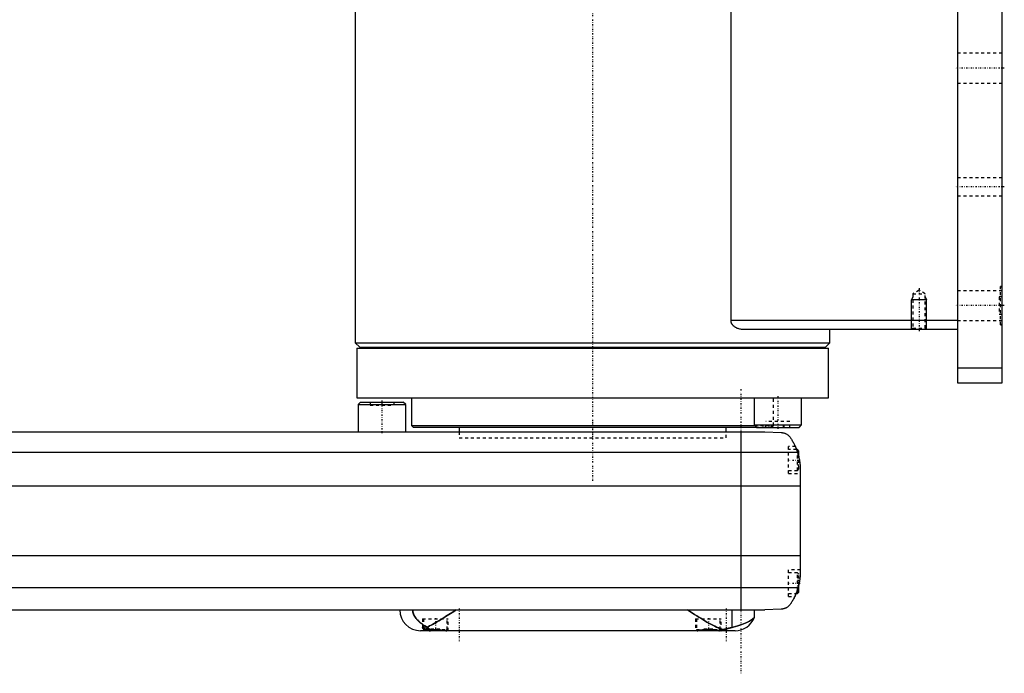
# Model space of a CAD drawing. Extents: x -602 to 139, y -146 to 645.
# Tile 5 of 7: x -193 to 139, y -81 to 139. Entities that reach past the tile are written whole.
import ezdxf

# ---------------------------------------------------------------- set-up
doc = ezdxf.new("R2010")
doc.units = 0
doc.linetypes.add('CENTER', pattern=[1.5, 0.45, -0.5, 0.05, -0.5])
doc.linetypes.add('DASHED', pattern=[2, 1, -1])
for name, color, linetype in [('AM_0', 7, 'CONTINUOUS'), ('AM_10', 7, 'CONTINUOUS'), ('AM_3', 7, 'DASHED'), ('AM_7', 7, 'CENTER')]:
    doc.layers.add(name, color=color, linetype=linetype)

msp = doc.modelspace()

# ---------------------------------------------------------------- linework, layer by layer
at = {"layer": 'AM_0', "color": 7, "linetype": 'CONTINUOUS'}
for p, q in [((123, 316.5), (123, 16.5)), ((138, 16.5), (138, 316.5)), ((46.64, 37.5), (46.64, 291.5)), ((-80, 176), (-80, 30)), ((123, 37.5), (46.64, 37.5)), ((123, 34.5), (50.56, 34.5)), ((80, 30), (80, 34.5)), ((-80, 30), (-78.5, 28.5)), ((-80, 30), (80, 30)), ((78.5, 28.5), (80, 30)), ((-79.5, 28.2), (-79.5, 11.5)), ((-79.5, 28.2), (79.5, 28.2)), ((-78.5, 28.5), (78.5, 28.5)), ((-75, 28.5), (-75, 28.2)), ((75, 28.2), (75, 28.5)), ((79.5, 11.5), (79.5, 28.2)), ((123, 21.5), (138, 21.5)), ((123, 16.5), (138, 16.5)), ((-79.5, 11.5), (79.5, 11.5)), ((-78.2, 10), (-79, 9.2)), ((-78.2, 10), (-63.8, 10)), ((-63, 9.2), (-63.8, 10)), ((-61, 11.5), (-61, 2.08)), ((54.4, 11.5), (54.4, 2.3)), ((70.4, 2.3), (70.4, 11.5)), ((-79, 9.2), (-79, 0)), ((-79, 9.2), (-63, 9.2)), ((-63, 0), (-63, 9.2)), ((-348, 0), (58, 0)), ((-61, 2.08), (-60.5, 1.58)), ((-61, 2.08), (54.62, 2.08)), ((-60.5, 1.58), (55.12, 1.58)), ((-45, 1.58), (-45, 0)), ((45, 0), (45, 1.58)), ((54.4, 2.3), (55.2, 1.5)), ((54.4, 2.3), (70.4, 2.3)), ((55.2, 1.5), (69.6, 1.5)), ((58, 0), (63.58, -0.25)), ((69.6, 1.5), (70.4, 2.3)), ((50, 0), (50, -60)), ((69, -6), (68.72, -6)), ((69.5, -6.5), (69, -6)), ((69, -6.79), (69, -6)), ((69.5, -8.59), (69.5, -6.5)), ((-359.01, -6.81), (69.01, -6.81)), ((70, -13.03), (70, -46.97)), ((-360, -18.16), (70, -18.16)), ((-360, -41.62), (70, -41.62)), ((-359.24, -52.43), (69.24, -52.43)), ((69.5, -54), (69.5, -51.41)), ((68.53, -54.5), (69, -54.5)), ((69, -54.5), (69, -53.21)), ((69, -54.5), (69.5, -54)), ((-351.5, -60), (58, -60)), ((46.98, -65.9), (46.98, -60)), ((54.53, -62.51), (54.53, -60)), ((63.58, -59.75), (58, -60)), ((-57, -65.89), (-57, -66.6)), ((48, -67), (-58, -67)), ((-57, -66.6), (-56.6, -67)), ((-57, -66.6), (-54.71, -66.6)), ((-49.4, -67), (-49.39, -66.99)), ((35.39, -66.99), (35.4, -67)), ((42.6, -67), (42.61, -66.99))]:
    msp.add_line(p, q, dxfattribs=at)
for points in [[(50.56, 34.5, 0), (50.43, 34.5, 0), (50.16, 34.52, 0), (49.88, 34.55, 0), (49.74, 34.57, 0), (49.61, 34.6, 0), (49.33, 34.67, 0), (49.05, 34.75, 0), (48.77, 34.85, 0), (48.51, 34.97, 0), (48.25, 35.11, 0), (48.12, 35.19, 0), (47.99, 35.27, 0), (47.85, 35.37, 0), (47.81, 35.4, 0), (47.77, 35.43, 0), (47.76, 35.44, 0), (47.74, 35.46, 0), (47.7, 35.49, 0), (47.66, 35.52, 0), (47.62, 35.55, 0), (47.59, 35.58, 0), (47.55, 35.62, 0), (47.53, 35.63, 0), (47.51, 35.65, 0), (47.48, 35.69, 0), (47.44, 35.72, 0), (47.4, 35.76, 0), (47.37, 35.8, 0), (47.33, 35.83, 0), (47.32, 35.85, 0), (47.3, 35.87, 0), (47.26, 35.91, 0), (47.23, 35.95, 0), (47.2, 36, 0), (47.16, 36.04, 0), (47.13, 36.08, 0), (47.11, 36.1, 0), (47.1, 36.12, 0), (47.07, 36.17, 0), (47.04, 36.22, 0), (47.01, 36.26, 0), (46.98, 36.31, 0), (46.95, 36.36, 0), (46.94, 36.38, 0), (46.92, 36.4, 0), (46.9, 36.45, 0), (46.87, 36.5, 0), (46.86, 36.53, 0), (46.85, 36.55, 0), (46.83, 36.6, 0), (46.81, 36.65, 0), (46.8, 36.68, 0), (46.79, 36.71, 0), (46.77, 36.76, 0), (46.75, 36.81, 0), (46.73, 36.87, 0), (46.72, 36.92, 0), (46.7, 36.97, 0), (46.7, 37, 0), (46.69, 37.03, 0), (46.68, 37.08, 0), (46.67, 37.14, 0), (46.66, 37.19, 0), (46.65, 37.25, 0), (46.65, 37.3, 0), (46.64, 37.33, 0), (46.64, 37.36, 0), (46.64, 37.42, 0), (46.64, 37.47, 0), (46.64, 37.5, 0)], [(63.58, -0.25, 0), (63.6, -0.25, 0), (63.63, -0.26, 0), (63.66, -0.26, 0), (63.67, -0.26, 0), (63.69, -0.26, 0), (63.72, -0.26, 0), (63.75, -0.27, 0), (63.77, -0.27, 0), (63.8, -0.27, 0), (63.83, -0.27, 0), (63.85, -0.28, 0), (63.86, -0.28, 0), (63.89, -0.28, 0), (63.92, -0.28, 0), (63.95, -0.29, 0), (63.98, -0.29, 0), (64.01, -0.3, 0), (64.02, -0.3, 0), (64.04, -0.3, 0), (64.06, -0.31, 0), (64.09, -0.31, 0), (64.11, -0.31, 0), (64.12, -0.32, 0), (64.15, -0.32, 0), (64.17, -0.33, 0), (64.19, -0.33, 0), (64.2, -0.33, 0), (64.23, -0.34, 0), (64.26, -0.34, 0), (64.28, -0.35, 0), (64.31, -0.35, 0), (64.34, -0.36, 0), (64.35, -0.36, 0), (64.36, -0.37, 0), (64.39, -0.37, 0), (64.41, -0.38, 0), (64.5, -0.4, 0), (64.65, -0.45, 0), (64.81, -0.51, 0), (64.96, -0.57, 0), (65.04, -0.6, 0), (65.12, -0.64, 0), (65.27, -0.72, 0), (65.43, -0.81, 0), (65.6, -0.91, 0), (65.76, -1.02, 0), (65.92, -1.15, 0), (66, -1.21, 0), (66.08, -1.29, 0), (66.24, -1.44, 0), (66.4, -1.6, 0), (66.48, -1.69, 0)], [(66.48, -1.69, 0), (66.55, -1.8, 0), (66.7, -2.02, 0), (66.85, -2.25, 0), (66.92, -2.37, 0), (67, -2.49, 0), (67.15, -2.74, 0), (67.3, -3, 0), (67.46, -3.27, 0), (67.61, -3.55, 0), (67.76, -3.83, 0), (67.83, -3.98, 0), (67.91, -4.12, 0), (68.05, -4.42, 0), (68.19, -4.72, 0), (68.33, -5.03, 0), (68.46, -5.34, 0), (68.59, -5.66, 0), (68.66, -5.83, 0), (68.72, -5.99, 0), (68.84, -6.32, 0), (68.95, -6.65, 0), (69.01, -6.81, 0)], [(68.32, -5, 0), (68.32, -5, 0), (68.32, -5.01, 0), (68.32, -5.02, 0), (68.33, -5.03, 0), (68.33, -5.04, 0), (68.34, -5.06, 0), (68.36, -5.09, 0), (68.37, -5.13, 0), (68.39, -5.18, 0), (68.42, -5.23, 0), (68.43, -5.26, 0), (68.44, -5.29, 0), (68.47, -5.35, 0), (68.49, -5.42, 0), (68.53, -5.49, 0), (68.56, -5.58, 0), (68.59, -5.66, 0), (68.61, -5.71, 0), (68.63, -5.75, 0), (68.66, -5.85, 0), (68.7, -5.95, 0), (68.72, -6, 0)], [(69.01, -6.81, 0), (69.06, -6.99, 0), (69.17, -7.33, 0), (69.27, -7.68, 0), (69.32, -7.85, 0), (69.36, -8.03, 0), (69.45, -8.37, 0), (69.53, -8.72, 0), (69.6, -9.07, 0), (69.67, -9.42, 0), (69.73, -9.77, 0), (69.76, -9.94, 0), (69.79, -10.12, 0), (69.83, -10.46, 0), (69.88, -10.81, 0), (69.91, -11.15, 0), (69.94, -11.5, 0), (69.96, -11.84, 0), (69.97, -12.01, 0), (69.98, -12.18, 0), (69.99, -12.52, 0), (70, -12.86, 0), (70, -13.03, 0)], [(69.5, -8.59, 0), (69.53, -8.72, 0), (69.59, -8.99, 0), (69.64, -9.26, 0), (69.67, -9.4, 0), (69.69, -9.53, 0), (69.74, -9.8, 0), (69.78, -10.07, 0), (69.82, -10.34, 0), (69.85, -10.62, 0), (69.88, -10.89, 0), (69.9, -11.02, 0), (69.91, -11.15, 0), (69.93, -11.42, 0), (69.95, -11.67, 0), (69.97, -11.91, 0), (69.98, -12.14, 0), (69.99, -12.36, 0), (69.99, -12.47, 0), (69.99, -12.57, 0), (70, -12.76, 0), (70, -12.94, 0), (70, -13.03, 0)], [(69.5, -8.59, 0), (69.53, -8.72, 0), (69.59, -8.99, 0), (69.64, -9.26, 0), (69.67, -9.4, 0), (69.69, -9.53, 0), (69.74, -9.8, 0), (69.78, -10.07, 0), (69.82, -10.34, 0), (69.85, -10.62, 0), (69.88, -10.89, 0), (69.9, -11.02, 0), (69.91, -11.15, 0), (69.93, -11.42, 0), (69.95, -11.67, 0), (69.97, -11.91, 0), (69.98, -12.14, 0), (69.99, -12.36, 0), (69.99, -12.47, 0), (69.99, -12.57, 0), (70, -12.76, 0), (70, -12.94, 0), (70, -13.03, 0)], [(70, -46.97, 0), (70, -47.12, 0), (69.99, -47.42, 0), (69.99, -47.73, 0), (69.98, -47.88, 0), (69.97, -48.03, 0), (69.95, -48.33, 0), (69.93, -48.63, 0), (69.9, -48.92, 0), (69.87, -49.22, 0), (69.84, -49.52, 0), (69.82, -49.68, 0), (69.79, -49.83, 0), (69.75, -50.13, 0), (69.7, -50.44, 0), (69.64, -50.74, 0), (69.58, -51.05, 0), (69.51, -51.35, 0), (69.48, -51.51, 0), (69.44, -51.66, 0), (69.37, -51.97, 0), (69.28, -52.27, 0), (69.24, -52.43, 0)], [(70, -46.97, 0), (70, -47.04, 0), (70, -47.19, 0), (70, -47.37, 0), (69.99, -47.46, 0), (69.99, -47.55, 0), (69.98, -47.75, 0), (69.98, -47.96, 0), (69.96, -48.18, 0), (69.95, -48.43, 0), (69.93, -48.68, 0), (69.91, -48.81, 0), (69.9, -48.95, 0), (69.87, -49.23, 0), (69.84, -49.51, 0), (69.8, -49.81, 0), (69.75, -50.1, 0), (69.7, -50.4, 0), (69.68, -50.54, 0), (69.65, -50.69, 0), (69.59, -50.98, 0), (69.53, -51.27, 0), (69.5, -51.41, 0)], [(69.24, -52.43, 0), (69.18, -52.62, 0), (69.06, -53.02, 0), (68.94, -53.4, 0), (68.87, -53.6, 0), (68.8, -53.78, 0), (68.66, -54.16, 0), (68.52, -54.53, 0), (68.37, -54.89, 0), (68.21, -55.24, 0), (68.05, -55.58, 0), (67.97, -55.75, 0), (67.89, -55.91, 0), (67.72, -56.24, 0), (67.56, -56.55, 0), (67.39, -56.85, 0), (67.22, -57.14, 0), (67.05, -57.42, 0), (66.97, -57.56, 0), (66.88, -57.69, 0), (66.72, -57.95, 0), (66.55, -58.19, 0), (66.48, -58.31, 0)], [(68.53, -54.5, 0), (68.51, -54.55, 0), (68.47, -54.65, 0), (68.43, -54.75, 0), (68.41, -54.79, 0), (68.39, -54.84, 0), (68.35, -54.92, 0), (68.31, -55, 0), (68.28, -55.08, 0), (68.25, -55.15, 0), (68.22, -55.21, 0), (68.21, -55.24, 0), (68.2, -55.27, 0), (68.17, -55.32, 0), (68.15, -55.37, 0), (68.13, -55.4, 0), (68.12, -55.44, 0), (68.11, -55.46, 0), (68.1, -55.47, 0), (68.1, -55.48, 0), (68.09, -55.49, 0), (68.09, -55.5, 0), (68.09, -55.5, 0)], [(66.48, -58.31, 0), (66.4, -58.39, 0), (66.26, -58.55, 0), (66.11, -58.69, 0), (66.03, -58.76, 0), (65.95, -58.83, 0), (65.8, -58.95, 0), (65.65, -59.06, 0), (65.49, -59.16, 0), (65.34, -59.25, 0), (65.19, -59.33, 0), (65.11, -59.37, 0), (65.03, -59.4, 0), (64.88, -59.46, 0), (64.74, -59.52, 0), (64.58, -59.57, 0), (64.49, -59.6, 0), (64.46, -59.61, 0), (64.43, -59.61, 0), (64.42, -59.62, 0), (64.41, -59.62, 0), (64.38, -59.63, 0), (64.35, -59.64, 0), (64.32, -59.64, 0), (64.29, -59.65, 0), (64.26, -59.66, 0), (64.25, -59.66, 0), (64.24, -59.66, 0), (64.21, -59.67, 0), (64.18, -59.67, 0), (64.16, -59.68, 0), (64.15, -59.68, 0), (64.12, -59.69, 0), (64.08, -59.69, 0), (64.07, -59.69, 0), (64.05, -59.7, 0), (64.02, -59.7, 0), (63.99, -59.71, 0), (63.96, -59.71, 0), (63.93, -59.71, 0), (63.9, -59.72, 0), (63.88, -59.72, 0), (63.86, -59.72, 0), (63.83, -59.73, 0), (63.8, -59.73, 0), (63.76, -59.73, 0), (63.73, -59.74, 0), (63.7, -59.74, 0), (63.68, -59.74, 0), (63.66, -59.74, 0), (63.63, -59.74, 0), (63.6, -59.75, 0), (63.58, -59.75, 0)], [(-60.65, -60, 0), (-60.65, -60.04, 0), (-60.65, -60.11, 0), (-60.65, -60.19, 0), (-60.64, -60.22, 0), (-60.64, -60.26, 0), (-60.64, -60.34, 0), (-60.63, -60.41, 0), (-60.62, -60.48, 0), (-60.61, -60.55, 0), (-60.59, -60.63, 0), (-60.59, -60.66, 0), (-60.58, -60.7, 0), (-60.57, -60.77, 0), (-60.55, -60.84, 0), (-60.53, -60.9, 0), (-60.52, -60.97, 0), (-60.5, -61.04, 0), (-60.49, -61.07, 0), (-60.48, -61.1, 0), (-60.45, -61.17, 0), (-60.43, -61.23, 0), (-60.42, -61.26, 0), (-60.41, -61.29, 0), (-60.39, -61.35, 0), (-60.36, -61.42, 0), (-60.35, -61.45, 0), (-60.34, -61.48, 0), (-60.31, -61.54, 0), (-60.29, -61.6, 0), (-60.26, -61.65, 0), (-60.23, -61.71, 0), (-60.2, -61.77, 0), (-60.19, -61.8, 0), (-60.17, -61.83, 0), (-60.14, -61.88, 0), (-60.11, -61.94, 0), (-60.01, -62.13, 0), (-59.81, -62.44, 0), (-59.59, -62.74, 0), (-59.35, -63.05, 0), (-59.21, -63.21, 0), (-59.07, -63.36, 0), (-58.77, -63.68, 0), (-58.43, -63.99, 0), (-58.07, -64.3, 0), (-57.69, -64.6, 0), (-57.28, -64.89, 0), (-57.07, -65.03, 0), (-56.86, -65.16, 0), (-56.41, -65.42, 0), (-55.96, -65.67, 0), (-55.72, -65.78, 0)], [(-55.72, -65.78, 0), (-55.48, -65.66, 0), (-54.98, -65.41, 0), (-54.46, -65.15, 0), (-54.2, -65.01, 0), (-53.94, -64.87, 0), (-53.41, -64.57, 0), (-52.88, -64.27, 0), (-52.33, -63.95, 0), (-51.78, -63.63, 0), (-51.23, -63.3, 0), (-50.95, -63.13, 0), (-50.68, -62.96, 0), (-50.12, -62.61, 0), (-49.56, -62.27, 0), (-49, -61.92, 0), (-48.45, -61.56, 0), (-47.89, -61.21, 0), (-47.62, -61.04, 0), (-47.34, -60.86, 0), (-46.8, -60.51, 0), (-46.27, -60.17, 0), (-46, -60, 0)], [(32, -60, 0), (32.33, -60.21, 0), (33, -60.64, 0), (33.69, -61.08, 0), (34.03, -61.3, 0), (34.38, -61.52, 0), (35.07, -61.96, 0), (35.77, -62.4, 0), (36.46, -62.83, 0), (37.16, -63.25, 0), (37.85, -63.67, 0), (38.19, -63.87, 0), (38.53, -64.07, 0), (39.21, -64.46, 0), (39.87, -64.83, 0), (40.52, -65.18, 0), (41.16, -65.51, 0), (41.78, -65.81, 0), (42.08, -65.95, 0), (42.38, -66.08, 0), (42.96, -66.33, 0), (43.55, -66.55, 0), (43.84, -66.65, 0)], [(46.98, -65.9, 0), (47.38, -65.81, 0), (48.17, -65.6, 0), (48.91, -65.38, 0), (49.26, -65.27, 0), (49.6, -65.16, 0), (50.25, -64.93, 0), (50.85, -64.69, 0), (51.42, -64.46, 0), (51.93, -64.22, 0), (52.4, -63.98, 0), (52.62, -63.86, 0), (52.82, -63.75, 0), (53.2, -63.52, 0), (53.53, -63.31, 0), (53.81, -63.11, 0), (54.05, -62.93, 0), (54.24, -62.77, 0), (54.32, -62.71, 0), (54.38, -62.65, 0), (54.48, -62.56, 0), (54.53, -62.52, 0), (54.53, -62.51, 0)], [(-57.3, -66, 0), (-57.3, -65.99, 0), (-57.3, -65.99, 0), (-57.3, -65.98, 0), (-57.3, -65.97, 0), (-57.3, -65.97, 0), (-57.29, -65.96, 0), (-57.29, -65.96, 0), (-57.29, -65.95, 0), (-57.28, -65.94, 0), (-57.28, -65.94, 0), (-57.28, -65.93, 0), (-57.27, -65.93, 0), (-57.27, -65.93, 0), (-57.26, -65.92, 0), (-57.25, -65.92, 0), (-57.25, -65.91, 0), (-57.24, -65.91, 0), (-57.23, -65.91, 0), (-57.23, -65.9, 0), (-57.22, -65.9, 0), (-57.21, -65.9, 0), (-57.21, -65.9, 0), (-57.2, -65.89, 0), (-57.19, -65.89, 0), (-57.18, -65.89, 0), (-57.17, -65.89, 0), (-57.17, -65.89, 0), (-57.15, -65.89, 0), (-57.14, -65.89, 0), (-57.13, -65.89, 0), (-57.11, -65.89, 0), (-57.1, -65.89, 0), (-57.09, -65.89, 0), (-57.08, -65.89, 0), (-57.07, -65.89, 0), (-57.05, -65.89, 0), (-57.03, -65.89, 0), (-57.02, -65.89, 0), (-57, -65.89, 0), (-56.99, -65.9, 0), (-56.98, -65.9, 0), (-56.96, -65.9, 0), (-56.94, -65.9, 0), (-56.92, -65.91, 0), (-56.9, -65.91, 0), (-56.88, -65.92, 0), (-56.87, -65.92, 0), (-56.85, -65.92, 0), (-56.83, -65.93, 0), (-56.81, -65.93, 0), (-56.79, -65.94, 0), (-56.76, -65.94, 0), (-56.74, -65.95, 0), (-56.72, -65.95, 0), (-56.71, -65.96, 0), (-56.69, -65.96, 0), (-56.66, -65.97, 0), (-56.63, -65.98, 0), (-56.61, -65.99, 0), (-56.58, -65.99, 0), (-56.57, -66, 0), (-56.55, -66, 0), (-56.52, -66.01, 0), (-56.5, -66.02, 0), (-56.48, -66.02, 0), (-56.47, -66.03, 0), (-56.44, -66.04, 0), (-56.41, -66.05, 0), (-56.39, -66.05, 0), (-56.38, -66.06, 0), (-56.35, -66.07, 0), (-56.32, -66.08, 0), (-56.28, -66.09, 0), (-56.25, -66.1, 0), (-56.22, -66.11, 0), (-56.2, -66.11, 0), (-56.19, -66.12, 0), (-56.15, -66.13, 0), (-56.12, -66.14, 0), (-56, -66.18, 0), (-55.78, -66.26, 0), (-55.55, -66.34, 0), (-55.31, -66.42, 0), (-55.19, -66.46, 0), (-55.06, -66.5, 0), (-54.8, -66.57, 0), (-54.53, -66.65, 0), (-54.39, -66.69, 0)], [(-57, -66.38, 0), (-57.02, -66.36, 0), (-57.05, -66.34, 0), (-57.08, -66.32, 0), (-57.09, -66.3, 0), (-57.1, -66.29, 0), (-57.13, -66.27, 0), (-57.15, -66.25, 0), (-57.18, -66.22, 0), (-57.2, -66.2, 0), (-57.22, -66.18, 0), (-57.22, -66.17, 0), (-57.23, -66.16, 0), (-57.25, -66.14, 0), (-57.26, -66.11, 0), (-57.27, -66.1, 0), (-57.28, -66.08, 0), (-57.29, -66.06, 0), (-57.29, -66.05, 0), (-57.29, -66.04, 0), (-57.3, -66.02, 0), (-57.3, -66.01, 0), (-57.3, -66, 0)], [(-55.72, -65.78, 0), (-55.69, -65.82, 0), (-55.62, -65.88, 0), (-55.55, -65.94, 0), (-55.51, -65.98, 0), (-55.48, -66.01, 0), (-55.41, -66.07, 0), (-55.33, -66.12, 0), (-55.26, -66.18, 0), (-55.19, -66.23, 0), (-55.11, -66.28, 0), (-55.08, -66.31, 0), (-55.04, -66.33, 0), (-54.96, -66.38, 0), (-54.89, -66.43, 0), (-54.81, -66.47, 0), (-54.74, -66.52, 0), (-54.66, -66.56, 0), (-54.62, -66.58, 0), (-54.59, -66.6, 0), (-54.51, -66.63, 0), (-54.43, -66.67, 0), (-54.39, -66.69, 0)], [(43.84, -66.65, 0), (43.95, -66.63, 0), (44.15, -66.59, 0), (44.35, -66.54, 0), (44.45, -66.52, 0), (44.55, -66.5, 0), (44.74, -66.46, 0), (44.93, -66.41, 0), (45.12, -66.37, 0), (45.3, -66.32, 0), (45.48, -66.28, 0), (45.57, -66.26, 0), (45.65, -66.24, 0), (45.82, -66.19, 0), (45.99, -66.15, 0), (46.15, -66.11, 0), (46.31, -66.07, 0), (46.47, -66.03, 0), (46.54, -66.01, 0), (46.62, -65.99, 0), (46.76, -65.96, 0), (46.91, -65.92, 0), (46.98, -65.9, 0)], [(-54.39, -66.69, 0), (-54.36, -66.68, 0), (-54.31, -66.68, 0), (-54.26, -66.67, 0), (-54.23, -66.67, 0), (-54.2, -66.67, 0), (-54.15, -66.66, 0), (-54.09, -66.66, 0), (-54.03, -66.65, 0), (-53.98, -66.65, 0), (-53.92, -66.65, 0), (-53.9, -66.64, 0), (-53.87, -66.64, 0), (-53.81, -66.64, 0), (-53.76, -66.63, 0), (-53.7, -66.63, 0), (-53.64, -66.63, 0), (-53.59, -66.63, 0), (-53.56, -66.62, 0), (-53.53, -66.62, 0), (-53.48, -66.62, 0), (-53.42, -66.62, 0), (-53.39, -66.62, 0), (-53.37, -66.62, 0), (-53.31, -66.62, 0), (-53.25, -66.61, 0), (-53.23, -66.61, 0), (-53.2, -66.61, 0), (-53.14, -66.61, 0), (-53.09, -66.61, 0), (-53.03, -66.61, 0), (-52.98, -66.61, 0), (-52.93, -66.61, 0), (-52.9, -66.61, 0), (-52.87, -66.61, 0), (-52.82, -66.61, 0), (-52.76, -66.61, 0), (-52.7, -66.61, 0), (-52.65, -66.62, 0), (-52.59, -66.62, 0), (-52.57, -66.62, 0), (-52.54, -66.62, 0), (-52.48, -66.62, 0), (-52.43, -66.62, 0), (-52.37, -66.63, 0), (-52.31, -66.63, 0), (-52.26, -66.63, 0), (-52.23, -66.64, 0), (-52.2, -66.64, 0), (-52.15, -66.64, 0), (-52.09, -66.64, 0), (-52.04, -66.65, 0), (-51.98, -66.65, 0), (-51.92, -66.66, 0), (-51.9, -66.66, 0), (-51.87, -66.66, 0), (-51.81, -66.67, 0), (-51.76, -66.67, 0), (-51.7, -66.68, 0), (-51.65, -66.68, 0), (-51.6, -66.69, 0), (-51.57, -66.69, 0), (-51.54, -66.69, 0), (-51.49, -66.7, 0), (-51.43, -66.71, 0), (-51.41, -66.71, 0), (-51.38, -66.71, 0), (-51.33, -66.72, 0), (-51.28, -66.73, 0), (-51.25, -66.73, 0), (-51.22, -66.73, 0), (-51.17, -66.74, 0), (-51.12, -66.75, 0), (-51.07, -66.75, 0), (-51.02, -66.76, 0), (-50.97, -66.77, 0), (-50.94, -66.77, 0), (-50.92, -66.77, 0), (-50.87, -66.78, 0), (-50.82, -66.79, 0), (-50.77, -66.8, 0), (-50.72, -66.8, 0), (-50.67, -66.81, 0), (-50.65, -66.81, 0), (-50.62, -66.82, 0), (-50.58, -66.83, 0), (-50.53, -66.83, 0), (-50.48, -66.84, 0), (-50.44, -66.85, 0), (-50.39, -66.85, 0), (-50.37, -66.86, 0), (-50.35, -66.86, 0), (-50.31, -66.87, 0), (-50.26, -66.88, 0), (-50.22, -66.88, 0), (-50.18, -66.89, 0), (-50.14, -66.9, 0), (-50.12, -66.9, 0), (-50.09, -66.9, 0), (-50.05, -66.91, 0), (-50.01, -66.91, 0), (-49.98, -66.92, 0), (-49.94, -66.93, 0), (-49.9, -66.93, 0), (-49.88, -66.93, 0), (-49.86, -66.94, 0), (-49.82, -66.94, 0), (-49.79, -66.95, 0), (-49.77, -66.95, 0), (-49.75, -66.95, 0), (-49.72, -66.96, 0), (-49.68, -66.96, 0), (-49.66, -66.96, 0), (-49.64, -66.97, 0), (-49.61, -66.97, 0), (-49.58, -66.97, 0), (-49.54, -66.98, 0), (-49.51, -66.98, 0), (-49.48, -66.98, 0), (-49.46, -66.99, 0), (-49.44, -66.99, 0), (-49.41, -66.99, 0), (-49.38, -66.99, 0), (-49.35, -66.99, 0), (-49.32, -67, 0), (-49.29, -67, 0), (-49.28, -67, 0), (-49.26, -67, 0), (-49.23, -67, 0), (-49.21, -67, 0), (-49.19, -67, 0)], [(35.19, -67, 0), (35.21, -67, 0), (35.25, -67, 0), (35.3, -67, 0), (35.32, -67, 0), (35.34, -67, 0), (35.38, -66.99, 0), (35.43, -66.99, 0), (35.48, -66.98, 0), (35.52, -66.98, 0), (35.57, -66.97, 0), (35.6, -66.97, 0), (35.62, -66.97, 0), (35.67, -66.96, 0), (35.73, -66.96, 0), (35.78, -66.95, 0), (35.83, -66.94, 0), (35.89, -66.93, 0), (35.92, -66.93, 0), (35.94, -66.92, 0), (36, -66.92, 0), (36.06, -66.91, 0), (36.09, -66.9, 0), (36.12, -66.9, 0), (36.18, -66.89, 0), (36.24, -66.88, 0), (36.27, -66.87, 0), (36.3, -66.87, 0), (36.37, -66.86, 0), (36.43, -66.85, 0), (36.5, -66.84, 0), (36.57, -66.83, 0), (36.64, -66.82, 0), (36.67, -66.81, 0), (36.71, -66.81, 0), (36.78, -66.8, 0), (36.85, -66.78, 0), (36.92, -66.77, 0), (37, -66.76, 0), (37.07, -66.75, 0), (37.11, -66.75, 0), (37.15, -66.74, 0), (37.22, -66.73, 0), (37.3, -66.72, 0), (37.38, -66.71, 0), (37.46, -66.7, 0), (37.53, -66.7, 0), (37.57, -66.69, 0), (37.61, -66.69, 0), (37.69, -66.68, 0), (37.77, -66.67, 0), (37.85, -66.66, 0), (37.93, -66.66, 0), (38.02, -66.65, 0), (38.06, -66.65, 0), (38.1, -66.64, 0), (38.18, -66.64, 0), (38.26, -66.63, 0), (38.34, -66.63, 0), (38.42, -66.62, 0), (38.51, -66.62, 0), (38.55, -66.62, 0), (38.59, -66.62, 0), (38.67, -66.62, 0), (38.75, -66.61, 0), (38.79, -66.61, 0), (38.83, -66.61, 0), (38.91, -66.61, 0), (38.99, -66.61, 0), (39.03, -66.61, 0), (39.07, -66.61, 0), (39.15, -66.61, 0), (39.23, -66.61, 0), (39.31, -66.62, 0), (39.39, -66.62, 0), (39.48, -66.62, 0), (39.52, -66.62, 0), (39.56, -66.62, 0), (39.64, -66.63, 0), (39.72, -66.63, 0), (39.8, -66.64, 0), (39.88, -66.64, 0), (39.97, -66.65, 0), (40.01, -66.65, 0), (40.05, -66.65, 0), (40.13, -66.66, 0), (40.21, -66.67, 0), (40.29, -66.68, 0), (40.37, -66.68, 0), (40.45, -66.69, 0), (40.49, -66.7, 0), (40.53, -66.7, 0), (40.61, -66.71, 0), (40.68, -66.72, 0), (40.76, -66.73, 0), (40.84, -66.74, 0), (40.91, -66.75, 0), (40.95, -66.76, 0), (40.99, -66.76, 0), (41.06, -66.77, 0), (41.13, -66.78, 0), (41.21, -66.79, 0), (41.28, -66.8, 0), (41.35, -66.81, 0), (41.38, -66.82, 0), (41.42, -66.82, 0), (41.48, -66.84, 0), (41.55, -66.85, 0), (41.58, -66.85, 0), (41.62, -66.86, 0), (41.68, -66.87, 0), (41.75, -66.88, 0), (41.78, -66.88, 0), (41.81, -66.89, 0), (41.87, -66.9, 0), (41.93, -66.91, 0), (41.99, -66.91, 0), (42.04, -66.92, 0), (42.1, -66.93, 0), (42.13, -66.93, 0), (42.15, -66.94, 0), (42.21, -66.95, 0), (42.26, -66.95, 0), (42.31, -66.96, 0), (42.36, -66.97, 0), (42.42, -66.97, 0), (42.44, -66.98, 0), (42.46, -66.98, 0), (42.51, -66.98, 0), (42.56, -66.99, 0), (42.58, -66.99, 0)], [(42.58, -66.99, 0), (42.62, -66.99, 0), (42.69, -66.98, 0), (42.76, -66.97, 0), (42.8, -66.97, 0), (42.83, -66.96, 0), (42.9, -66.95, 0), (42.97, -66.94, 0), (43.04, -66.92, 0), (43.11, -66.91, 0), (43.19, -66.89, 0), (43.22, -66.88, 0), (43.26, -66.87, 0), (43.33, -66.85, 0), (43.39, -66.83, 0), (43.46, -66.8, 0), (43.53, -66.78, 0), (43.6, -66.75, 0), (43.64, -66.74, 0), (43.67, -66.72, 0), (43.74, -66.69, 0), (43.81, -66.66, 0), (43.84, -66.65, 0)], [(42.58, -66.99, 0), (42.62, -66.99, 0), (42.7, -66.99, 0), (42.77, -66.99, 0), (42.8, -66.99, 0), (42.83, -66.98, 0), (42.89, -66.98, 0), (42.95, -66.98, 0), (43, -66.98, 0), (43.05, -66.98, 0), (43.1, -66.98, 0), (43.12, -66.98, 0), (43.14, -66.98, 0), (43.17, -66.98, 0), (43.2, -66.98, 0), (43.23, -66.99, 0), (43.25, -66.99, 0), (43.27, -66.99, 0), (43.28, -66.99, 0), (43.29, -66.99, 0), (43.29, -66.99, 0), (43.3, -66.99, 0), (43.3, -67, 0)], [(43.3, -67, 0), (43.3, -67, 0), (43.29, -67, 0), (43.26, -67, 0), (43.25, -67, 0)]]:
    msp.add_polyline3d(points, dxfattribs=at)
for centre, start, end in [((-58, -60), 180, 270), ((48, -60), 270, 338.9655)]:
    msp.add_arc(centre, 7, start, end, dxfattribs=at)
at = {"layer": 'AM_10', "color": 7, "linetype": 'CONTINUOUS'}
for p, q in [((107.93, 45.5), (107.5, 44.5)), ((112.5, 44.5), (107.5, 44.5)), ((107.5, 34.5), (107.5, 44.5)), ((112.07, 45.5), (112.5, 44.5)), ((112.5, 34.5), (112.5, 44.5))]:
    msp.add_line(p, q, dxfattribs=at)
at = {"layer": 'AM_3', "color": 6, "linetype": 'DASHED'}
for p, q in [((138, 127.5), (123, 127.5)), ((123, 117.5), (138, 117.5)), ((138, 85.5), (123, 85.5)), ((123, 79.5), (138, 79.5)), ((110, 47.69), (107.93, 46.5)), ((107.93, 46.5), (107.93, 34.93)), ((107.93, 46.5), (112.07, 46.5)), ((112.07, 46.5), (110, 47.69)), ((112.07, 34.93), (112.07, 46.5)), ((138, 47.5), (123, 47.5)), ((138, 48.5), (137.5, 49)), ((138, 49), (137.5, 49)), ((137.5, 36), (137.5, 49)), ((137, 45.5), (137, 39.5)), ((138, 45.5), (137, 45.5)), ((138, 42.5), (137, 42.5)), ((123, 37.5), (138, 37.5)), ((138, 39.5), (137, 39.5)), ((107.93, 34.93), (107.5, 34.5)), ((107.93, 34.93), (112.07, 34.93)), ((112.5, 34.5), (112.07, 34.93)), ((137.5, 36), (138, 36.5)), ((137.5, 36), (138, 36)), ((-75, 10), (-75, 9)), ((-71, 10), (-71, 9)), ((-67, 10), (-67, 9)), ((61, 2.08), (61, 11.5)), ((-75, 9), (-67, 9)), ((66.44, 3.5), (58.36, 3.5)), ((58.36, 1.5), (58.36, 3.5)), ((60.28, 1.5), (60.28, 3.5)), ((60.47, 1.5), (60.47, 3.5)), ((64.32, 1.5), (64.32, 3.5)), ((64.51, 1.5), (64.51, 3.5)), ((66.44, 1.5), (66.44, 3.5)), ((-45, 0), (-45, -2)), ((45, -2), (45, 0)), ((54.62, 2.08), (61, 2.08)), ((55.12, 1.58), (60.5, 1.58)), ((60.5, 1.58), (61, 2.08)), ((-45, -2), (45, -2)), ((-45, -2), (45, -2)), ((68.32, -5), (66, -5)), ((66, -14), (66, -5)), ((68.72, -6), (66, -6)), ((69, -13), (69, -6.79)), ((69.5, -7.77), (69, -7.77)), ((69.5, -8.63), (69, -8.63)), ((69.5, -12.5), (69.5, -8.59)), ((66, -13), (69, -13)), ((69.5, -10.37), (69, -10.37)), ((69.5, -11.23), (69, -11.23)), ((69, -13), (69.5, -12.5)), ((66, -14), (70, -14)), ((70, -46.5), (66, -46.5)), ((66, -55.5), (66, -46.5)), ((69, -47.5), (66, -47.5)), ((69.5, -48), (69, -47.5)), ((69, -53.21), (69, -47.5)), ((69.5, -49.27), (69, -49.27)), ((69.5, -51.41), (69.5, -48)), ((69.5, -50.13), (69, -50.13)), ((69.5, -51.87), (69, -51.87)), ((69.5, -52.73), (69, -52.73)), ((66, -54.5), (68.53, -54.5)), ((66, -55.5), (68.09, -55.5)), ((-57.3, -63), (-57.3, -66)), ((-57.3, -63), (-48.7, -63)), ((-57, -63), (-57, -65.89)), ((-49, -66.6), (-49, -63)), ((-48.7, -67), (-48.7, -63)), ((34.7, -63), (34.7, -67)), ((34.7, -63), (43.3, -63)), ((35, -63), (35, -66.6)), ((43, -66.6), (43, -63)), ((43.3, -67), (43.3, -63)), ((-54.71, -66.6), (-49, -66.6)), ((-54.5, -67), (-54.5, -66.5)), ((-51.5, -66.5), (-54.5, -66.5)), ((-53, -67), (-53, -66.5)), ((-51.5, -67), (-51.5, -66.5)), ((-49.39, -66.99), (-49, -66.6)), ((35, -66.6), (35.39, -66.99)), ((35, -66.6), (43, -66.6)), ((42.6, -67), (35.4, -67)), ((37.5, -67), (37.5, -66.5)), ((40.5, -66.5), (37.5, -66.5)), ((39, -67), (39, -66.5)), ((40.5, -67), (40.5, -66.5)), ((42.61, -66.99), (43, -66.6))]:
    msp.add_line(p, q, dxfattribs=at)
for points in [[(68.72, -6, 0), (68.74, -6.05, 0), (68.78, -6.16, 0), (68.82, -6.28, 0), (68.85, -6.34, 0), (68.87, -6.39, 0), (68.91, -6.52, 0), (68.95, -6.65, 0), (69, -6.78, 0), (69.04, -6.92, 0), (69.09, -7.06, 0), (69.11, -7.13, 0), (69.13, -7.21, 0), (69.18, -7.36, 0), (69.22, -7.52, 0), (69.27, -7.67, 0), (69.31, -7.84, 0), (69.36, -8, 0), (69.38, -8.08, 0), (69.4, -8.17, 0), (69.44, -8.33, 0), (69.48, -8.5, 0), (69.5, -8.59, 0)], [(68.72, -6, 0), (68.74, -6.04, 0), (68.77, -6.12, 0), (68.8, -6.2, 0), (68.81, -6.24, 0), (68.83, -6.28, 0), (68.86, -6.37, 0), (68.89, -6.46, 0), (68.92, -6.55, 0), (68.95, -6.64, 0), (68.98, -6.74, 0), (69, -6.79, 0), (69.02, -6.84, 0), (69.05, -6.94, 0), (69.08, -7.04, 0), (69.11, -7.15, 0), (69.15, -7.26, 0), (69.18, -7.37, 0), (69.2, -7.42, 0), (69.21, -7.48, 0), (69.25, -7.59, 0), (69.28, -7.71, 0), (69.29, -7.77, 0)], [(69.29, -7.77, 0), (69.33, -7.9, 0), (69.4, -8.17, 0), (69.47, -8.45, 0), (69.5, -8.59, 0)], [(69.5, -51.41, 0), (69.48, -51.51, 0), (69.43, -51.71, 0), (69.38, -51.91, 0), (69.35, -52.01, 0), (69.33, -52.1, 0), (69.28, -52.3, 0), (69.22, -52.49, 0), (69.17, -52.68, 0), (69.11, -52.87, 0), (69.05, -53.05, 0), (69.02, -53.14, 0), (68.99, -53.23, 0), (68.94, -53.4, 0), (68.88, -53.57, 0), (68.82, -53.73, 0), (68.77, -53.89, 0), (68.71, -54.03, 0), (68.68, -54.11, 0), (68.66, -54.17, 0), (68.6, -54.31, 0), (68.55, -54.44, 0), (68.53, -54.5, 0)], [(69.15, -52.73, 0), (69.13, -52.79, 0), (69.1, -52.91, 0), (69.06, -53.02, 0), (69.04, -53.08, 0), (69.03, -53.13, 0), (68.99, -53.24, 0), (68.95, -53.35, 0), (68.92, -53.46, 0), (68.88, -53.56, 0), (68.85, -53.66, 0), (68.83, -53.71, 0), (68.81, -53.76, 0), (68.78, -53.86, 0), (68.74, -53.95, 0), (68.71, -54.04, 0), (68.67, -54.13, 0), (68.64, -54.22, 0), (68.62, -54.26, 0), (68.61, -54.3, 0), (68.58, -54.38, 0), (68.54, -54.46, 0), (68.53, -54.5, 0)], [(69.5, -51.41, 0), (69.49, -51.45, 0), (69.47, -51.52, 0), (69.46, -51.6, 0), (69.45, -51.64, 0), (69.44, -51.67, 0), (69.42, -51.75, 0), (69.4, -51.82, 0), (69.38, -51.9, 0), (69.36, -51.97, 0), (69.35, -52.04, 0), (69.34, -52.08, 0), (69.33, -52.12, 0), (69.31, -52.19, 0), (69.29, -52.26, 0), (69.27, -52.34, 0), (69.25, -52.41, 0), (69.22, -52.48, 0), (69.21, -52.52, 0), (69.2, -52.55, 0), (69.18, -52.63, 0), (69.16, -52.7, 0), (69.15, -52.73, 0)], [(-55.72, -65.78, 0), (-55.99, -65.65, 0), (-56.5, -65.37, 0), (-56.99, -65.08, 0), (-57.22, -64.93, 0), (-57.44, -64.78, 0), (-57.86, -64.46, 0), (-58.25, -64.15, 0), (-58.61, -63.83, 0), (-58.93, -63.51, 0), (-59.22, -63.2, 0), (-59.36, -63.04, 0), (-59.48, -62.89, 0), (-59.72, -62.57, 0), (-59.93, -62.25, 0), (-60.12, -61.93, 0), (-60.22, -61.74, 0), (-60.25, -61.68, 0), (-60.27, -61.63, 0), (-60.28, -61.6, 0), (-60.3, -61.57, 0), (-60.32, -61.52, 0), (-60.34, -61.46, 0), (-60.37, -61.41, 0), (-60.39, -61.35, 0), (-60.41, -61.3, 0), (-60.42, -61.27, 0), (-60.43, -61.24, 0), (-60.45, -61.19, 0), (-60.47, -61.13, 0), (-60.48, -61.1, 0), (-60.48, -61.07, 0), (-60.5, -61.02, 0), (-60.52, -60.96, 0), (-60.53, -60.93, 0), (-60.53, -60.9, 0), (-60.55, -60.84, 0), (-60.56, -60.79, 0), (-60.58, -60.73, 0), (-60.59, -60.67, 0), (-60.6, -60.6, 0), (-60.6, -60.57, 0), (-60.61, -60.54, 0), (-60.62, -60.48, 0), (-60.63, -60.42, 0), (-60.63, -60.35, 0), (-60.64, -60.29, 0), (-60.64, -60.23, 0), (-60.65, -60.19, 0), (-60.65, -60.16, 0), (-60.65, -60.1, 0), (-60.65, -60.03, 0), (-60.65, -60, 0)], [(-46, -60, 0), (-46.27, -60.17, 0), (-46.8, -60.51, 0), (-47.34, -60.86, 0), (-47.62, -61.04, 0), (-47.89, -61.21, 0), (-48.45, -61.56, 0), (-49, -61.92, 0), (-49.56, -62.27, 0), (-50.12, -62.61, 0), (-50.68, -62.96, 0), (-50.95, -63.13, 0), (-51.23, -63.3, 0), (-51.78, -63.63, 0), (-52.33, -63.95, 0), (-52.88, -64.27, 0), (-53.41, -64.57, 0), (-53.94, -64.87, 0), (-54.2, -65.01, 0), (-54.46, -65.15, 0), (-54.98, -65.41, 0), (-55.48, -65.66, 0), (-55.72, -65.78, 0)], [(43.84, -66.65, 0), (43.55, -66.55, 0), (42.96, -66.33, 0), (42.38, -66.08, 0), (42.08, -65.95, 0), (41.78, -65.81, 0), (41.16, -65.51, 0), (40.52, -65.18, 0), (39.87, -64.83, 0), (39.21, -64.46, 0), (38.53, -64.07, 0), (38.19, -63.87, 0), (37.85, -63.67, 0), (37.16, -63.25, 0), (36.46, -62.83, 0), (35.77, -62.4, 0), (35.07, -61.96, 0), (34.38, -61.52, 0), (34.03, -61.3, 0), (33.69, -61.08, 0), (33, -60.64, 0), (32.33, -60.21, 0), (32, -60, 0)], [(54.53, -62.51, 0), (54.53, -62.52, 0), (54.48, -62.56, 0), (54.38, -62.65, 0), (54.32, -62.71, 0), (54.24, -62.77, 0), (54.05, -62.93, 0), (53.81, -63.11, 0), (53.53, -63.31, 0), (53.2, -63.52, 0), (52.82, -63.75, 0), (52.61, -63.87, 0), (52.4, -63.98, 0), (51.93, -64.22, 0), (51.41, -64.46, 0), (50.85, -64.7, 0), (50.25, -64.93, 0), (49.6, -65.16, 0), (49.25, -65.27, 0), (48.9, -65.38, 0), (48.16, -65.6, 0), (47.38, -65.81, 0), (46.98, -65.9, 0)], [(-57.3, -66, 0), (-57.3, -66, 0), (-57.3, -66.01, 0), (-57.3, -66.02, 0), (-57.3, -66.02, 0), (-57.3, -66.03, 0), (-57.29, -66.04, 0), (-57.29, -66.05, 0), (-57.28, -66.08, 0), (-57.24, -66.14, 0), (-57.22, -66.18, 0), (-57.19, -66.21, 0), (-57.12, -66.28, 0), (-57.03, -66.36, 0), (-56.92, -66.43, 0), (-56.8, -66.51, 0), (-56.66, -66.58, 0), (-56.59, -66.62, 0), (-56.51, -66.65, 0), (-56.34, -66.72, 0), (-56.16, -66.78, 0), (-55.96, -66.84, 0), (-55.84, -66.87, 0), (-55.8, -66.88, 0), (-55.77, -66.89, 0), (-55.75, -66.89, 0), (-55.73, -66.9, 0), (-55.7, -66.9, 0), (-55.66, -66.91, 0), (-55.62, -66.92, 0), (-55.58, -66.92, 0), (-55.55, -66.93, 0), (-55.53, -66.93, 0), (-55.51, -66.94, 0), (-55.47, -66.94, 0), (-55.43, -66.95, 0), (-55.41, -66.95, 0), (-55.39, -66.95, 0), (-55.35, -66.96, 0), (-55.31, -66.96, 0), (-55.29, -66.97, 0), (-55.27, -66.97, 0), (-55.23, -66.97, 0), (-55.19, -66.98, 0), (-55.15, -66.98, 0), (-55.11, -66.98, 0), (-55.07, -66.99, 0), (-55.04, -66.99, 0), (-55.02, -66.99, 0), (-54.98, -66.99, 0), (-54.94, -66.99, 0), (-54.9, -67, 0), (-54.85, -67, 0), (-54.81, -67, 0), (-54.79, -67, 0), (-54.77, -67, 0), (-54.72, -67, 0), (-54.68, -67, 0), (-54.66, -67, 0)], [(46.98, -65.9, 0), (46.91, -65.92, 0), (46.76, -65.96, 0), (46.61, -65.99, 0), (46.54, -66.01, 0), (46.46, -66.03, 0), (46.31, -66.07, 0), (46.15, -66.11, 0), (45.98, -66.15, 0), (45.81, -66.2, 0), (45.64, -66.24, 0), (45.56, -66.26, 0), (45.47, -66.28, 0), (45.29, -66.33, 0), (45.11, -66.37, 0), (44.92, -66.41, 0), (44.73, -66.46, 0), (44.54, -66.5, 0), (44.44, -66.52, 0), (44.35, -66.54, 0), (44.15, -66.59, 0), (43.94, -66.63, 0), (43.84, -66.65, 0)], [(-54.66, -67, 0), (-54.75, -67, 0), (-54.92, -66.99, 0), (-55.09, -66.98, 0), (-55.18, -66.98, 0), (-55.26, -66.97, 0), (-55.42, -66.95, 0), (-55.58, -66.92, 0), (-55.73, -66.9, 0), (-55.88, -66.86, 0), (-56.02, -66.83, 0), (-56.08, -66.81, 0), (-56.15, -66.79, 0), (-56.28, -66.75, 0), (-56.4, -66.7, 0), (-56.51, -66.65, 0), (-56.61, -66.61, 0), (-56.71, -66.56, 0), (-56.76, -66.53, 0), (-56.8, -66.51, 0), (-56.89, -66.45, 0), (-56.97, -66.4, 0), (-57, -66.38, 0)], [(42.58, -66.99, 0), (42.56, -66.99, 0), (42.51, -66.98, 0), (42.46, -66.98, 0), (42.44, -66.98, 0), (42.42, -66.97, 0), (42.36, -66.97, 0), (42.31, -66.96, 0), (42.26, -66.95, 0), (42.21, -66.95, 0), (42.15, -66.94, 0), (42.13, -66.93, 0), (42.1, -66.93, 0), (42.04, -66.92, 0), (41.99, -66.91, 0), (41.93, -66.91, 0), (41.87, -66.9, 0), (41.81, -66.89, 0), (41.78, -66.88, 0), (41.75, -66.88, 0), (41.68, -66.87, 0), (41.62, -66.86, 0), (41.58, -66.85, 0), (41.55, -66.85, 0), (41.48, -66.84, 0), (41.42, -66.82, 0), (41.38, -66.82, 0), (41.35, -66.81, 0), (41.28, -66.8, 0), (41.21, -66.79, 0), (41.13, -66.78, 0), (41.06, -66.77, 0), (40.99, -66.76, 0), (40.95, -66.76, 0), (40.91, -66.75, 0), (40.84, -66.74, 0), (40.76, -66.73, 0), (40.68, -66.72, 0), (40.61, -66.71, 0), (40.53, -66.7, 0), (40.49, -66.7, 0), (40.45, -66.69, 0), (40.37, -66.68, 0), (40.29, -66.68, 0), (40.21, -66.67, 0), (40.13, -66.66, 0), (40.05, -66.65, 0), (40.01, -66.65, 0), (39.97, -66.65, 0), (39.88, -66.64, 0), (39.8, -66.64, 0), (39.72, -66.63, 0), (39.64, -66.63, 0), (39.56, -66.62, 0), (39.52, -66.62, 0), (39.48, -66.62, 0), (39.39, -66.62, 0), (39.31, -66.62, 0), (39.23, -66.61, 0), (39.15, -66.61, 0), (39.07, -66.61, 0), (39.03, -66.61, 0), (38.99, -66.61, 0), (38.91, -66.61, 0), (38.83, -66.61, 0), (38.79, -66.61, 0), (38.75, -66.61, 0), (38.67, -66.62, 0), (38.59, -66.62, 0), (38.55, -66.62, 0), (38.51, -66.62, 0), (38.42, -66.62, 0), (38.34, -66.63, 0), (38.26, -66.63, 0), (38.18, -66.64, 0), (38.1, -66.64, 0), (38.06, -66.65, 0), (38.02, -66.65, 0), (37.93, -66.66, 0), (37.85, -66.66, 0), (37.77, -66.67, 0), (37.69, -66.68, 0), (37.61, -66.69, 0), (37.57, -66.69, 0), (37.53, -66.7, 0), (37.46, -66.7, 0), (37.38, -66.71, 0), (37.3, -66.72, 0), (37.22, -66.73, 0), (37.15, -66.74, 0), (37.11, -66.75, 0), (37.07, -66.75, 0), (37, -66.76, 0), (36.92, -66.77, 0), (36.85, -66.78, 0), (36.78, -66.8, 0), (36.71, -66.81, 0), (36.67, -66.81, 0), (36.64, -66.82, 0), (36.57, -66.83, 0), (36.5, -66.84, 0), (36.43, -66.85, 0), (36.37, -66.86, 0), (36.3, -66.87, 0), (36.27, -66.87, 0), (36.24, -66.88, 0), (36.18, -66.89, 0), (36.12, -66.9, 0), (36.09, -66.9, 0), (36.06, -66.91, 0), (36, -66.92, 0), (35.94, -66.92, 0), (35.92, -66.93, 0), (35.89, -66.93, 0), (35.83, -66.94, 0), (35.78, -66.95, 0), (35.73, -66.96, 0), (35.67, -66.96, 0), (35.62, -66.97, 0), (35.6, -66.97, 0), (35.57, -66.97, 0), (35.52, -66.98, 0), (35.48, -66.98, 0), (35.43, -66.99, 0), (35.38, -66.99, 0), (35.34, -67, 0), (35.32, -67, 0), (35.3, -67, 0), (35.25, -67, 0), (35.21, -67, 0), (35.19, -67, 0)], [(43.84, -66.65, 0), (43.81, -66.66, 0), (43.74, -66.69, 0), (43.67, -66.72, 0), (43.64, -66.74, 0), (43.6, -66.75, 0), (43.53, -66.78, 0), (43.46, -66.8, 0), (43.39, -66.83, 0), (43.32, -66.85, 0), (43.26, -66.87, 0), (43.22, -66.88, 0), (43.18, -66.89, 0), (43.11, -66.91, 0), (43.04, -66.92, 0), (42.97, -66.94, 0), (42.9, -66.95, 0), (42.83, -66.96, 0), (42.8, -66.97, 0), (42.76, -66.97, 0), (42.69, -66.98, 0), (42.62, -66.99, 0), (42.58, -66.99, 0)], [(43.3, -67, 0), (43.3, -66.99, 0), (43.29, -66.99, 0), (43.29, -66.99, 0), (43.28, -66.99, 0), (43.27, -66.99, 0), (43.25, -66.99, 0), (43.23, -66.99, 0), (43.2, -66.98, 0), (43.17, -66.98, 0), (43.14, -66.98, 0), (43.12, -66.98, 0), (43.1, -66.98, 0), (43.05, -66.98, 0), (43, -66.98, 0), (42.95, -66.98, 0), (42.89, -66.98, 0), (42.83, -66.98, 0), (42.8, -66.99, 0), (42.77, -66.99, 0), (42.7, -66.99, 0), (42.62, -66.99, 0), (42.58, -66.99, 0)], [(43.25, -67, 0), (43.26, -67, 0), (43.29, -67, 0), (43.3, -67, 0), (43.3, -67, 0)]]:
    msp.add_polyline3d(points, dxfattribs=at)
at = {"layer": 'AM_7', "color": 4, "linetype": 'CENTER'}
for p, q in [((0, 359), (0, -16.93)), ((138.75, 122.5), (122.25, 122.5)), ((138.75, 82.5), (122.25, 82.5)), ((110, 48.35), (110, 33.84)), ((138.75, 42.5), (122.25, 42.5)), ((50, 14.35), (50, -81.35)), ((-71, 10.5), (-71, -0.5)), ((62.4, 12), (62.4, 1)), ((0, 3.25), (0, -2.25)), ((65.8, -9.5), (70.2, -9.5)), ((65.8, -51), (70.2, -51)), ((-45, -59.5), (-45, -70.5)), ((45, -59.5), (45, -70.5)), ((-53, -62.8), (-53, -67.2)), ((39, -62.8), (39, -67.2))]:
    msp.add_line(p, q, dxfattribs=at)

doc.saveas('drawing.dxf')
